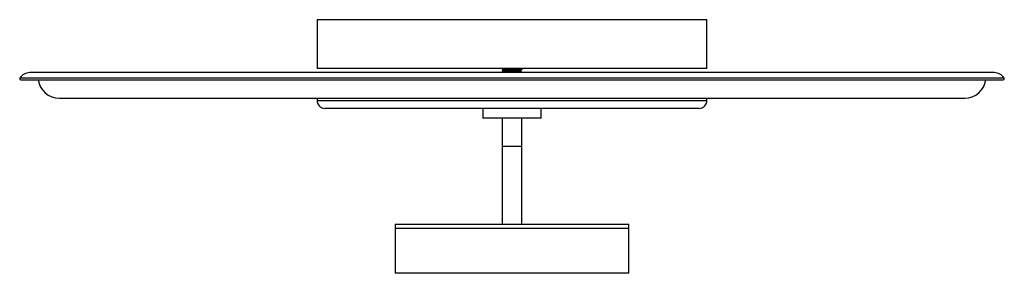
# Paper-space layout '_Superior' of a CAD drawing. Header units: inches. Extents: x -1.6 to 18.3, y -43.6 to -38.5.
import ezdxf

# ---------------------------------------------------------------- set-up
doc = ezdxf.new("R2010")
doc.units = ezdxf.units.IN
doc.header["$MEASUREMENT"] = 0

psp = doc.layouts.new('_Superior')

# ---------------------------------------------------------------- linework, layer by layer
at = {"color": 7, "linetype": 'Continuous', "lineweight": 25}
for p, q in [((4.44, -38.523), (4.44, -39.508)), ((12.314, -38.523), (4.44, -38.523)), ((12.314, -39.508), (12.314, -38.523)), ((12.314, -39.508), (4.44, -39.508)), ((8.181, -39.508), (8.181, -39.522)), ((8.181, -39.546), (8.181, -39.55)), ((8.181, -39.574), (8.181, -39.577)), ((8.195, -39.531), (8.195, -39.537)), ((8.558, -39.524), (8.558, -39.517)), ((8.571, -39.508), (8.569, -39.509)), ((8.571, -39.536), (8.569, -39.537)), ((8.571, -39.563), (8.569, -39.564)), ((8.573, -39.508), (8.573, -39.532)), ((8.574, -39.536), (8.574, -39.532)), ((8.574, -39.563), (8.574, -39.56)), ((18.321, -39.704), (-1.566, -39.704)), ((-1.549, -39.734), (18.304, -39.734)), ((18.12, -39.592), (-1.365, -39.592)), ((8.574, -39.591), (8.574, -39.587)), ((-0.768, -40.106), (17.523, -40.106)), ((4.44, -40.106), (4.44, -40.157)), ((4.44, -40.157), (12.314, -40.157)), ((12.314, -40.157), (12.314, -40.106)), ((12.157, -40.315), (4.598, -40.315)), ((7.787, -40.315), (7.787, -40.512)), ((8.968, -40.512), (8.968, -40.315)), ((8.968, -40.512), (7.787, -40.512)), ((8.181, -40.512), (8.181, -42.657)), ((8.574, -42.657), (8.574, -40.512)), ((8.574, -41.082), (8.181, -41.082)), ((6.015, -42.657), (6.015, -43.642)), ((10.74, -42.657), (6.015, -42.657)), ((10.74, -42.736), (6.015, -42.736)), ((10.74, -43.642), (10.74, -42.657)), ((10.74, -43.642), (6.015, -43.642))]:
    psp.add_line(p, q, dxfattribs=at)
for centre, radius, start, end in [((-1.549, -39.714), 0.0197, 148.2117, 270), ((-1.365, -39.828), 0.236, 90, 148.2117), ((-0.768, -39.673), 0.433, 188.0995, 270), ((17.523, -39.673), 0.433, 270, 351.9005), ((18.12, -39.828), 0.236, 31.7883, 90), ((18.304, -39.714), 0.0197, 270, 31.7883), ((4.598, -40.157), 0.157, 180, 270), ((12.157, -40.157), 0.157, 270, 0)]:
    psp.add_arc(centre, radius, start, end, dxfattribs=at)
for points, knots in [([(8.181, -39.522), (8.183, -39.524), (8.188, -39.526), (8.193, -39.529), (8.195, -39.531)], [0, 0, 0, 0, 0.506173, 1, 1, 1, 1]), ([(8.196, -39.537), (8.193, -39.539), (8.188, -39.542), (8.183, -39.545), (8.181, -39.546)], [0, 0, 0, 0, 0.499989, 1, 1, 1, 1]), ([(8.181, -39.55), (8.183, -39.551), (8.188, -39.554), (8.193, -39.557), (8.195, -39.558)], [0, 0, 0, 0, 0.506261, 1, 1, 1, 1]), ([(8.196, -39.565), (8.193, -39.566), (8.188, -39.569), (8.183, -39.572), (8.181, -39.574)], [0, 0, 0, 0, 0.500074, 1, 1, 1, 1]), ([(8.181, -39.577), (8.183, -39.579), (8.188, -39.582), (8.193, -39.584), (8.195, -39.586)], [0, 0, 0, 0, 0.506349, 1, 1, 1, 1]), ([(8.561, -39.51), (8.555, -39.51), (8.54, -39.511), (8.487, -39.513), (8.411, -39.514), (8.327, -39.516), (8.254, -39.518), (8.204, -39.52), (8.179, -39.521), (8.183, -39.522), (8.184, -39.522)], [0, 0, 0, 0, 0.098374, 0.225116, 0.377203, 0.530408, 0.663091, 0.801222, 0.935992, 1, 1, 1, 1]), ([(8.571, -39.532), (8.571, -39.533), (8.572, -39.534), (8.542, -39.535), (8.488, -39.537), (8.411, -39.539), (8.327, -39.54), (8.254, -39.542), (8.204, -39.544), (8.18, -39.545), (8.183, -39.546), (8.184, -39.546)], [0, 0, 0, 0, 0.075347, 0.196066, 0.312407, 0.452012, 0.592643, 0.714438, 0.841232, 0.964942, 1, 1, 1, 1]), ([(8.561, -39.537), (8.555, -39.538), (8.54, -39.539), (8.487, -39.54), (8.411, -39.542), (8.327, -39.544), (8.254, -39.545), (8.204, -39.547), (8.179, -39.549), (8.183, -39.55), (8.184, -39.55)], [0, 0, 0, 0, 0.098357, 0.225098, 0.377184, 0.530388, 0.663071, 0.801201, 0.93597, 1, 1, 1, 1]), ([(8.571, -39.56), (8.571, -39.56), (8.572, -39.561), (8.542, -39.563), (8.488, -39.564), (8.411, -39.566), (8.327, -39.568), (8.254, -39.57), (8.204, -39.571), (8.18, -39.573), (8.183, -39.573), (8.184, -39.574)], [0, 0, 0, 0, 0.075346, 0.196063, 0.312402, 0.452004, 0.592634, 0.714426, 0.841218, 0.964926, 1, 1, 1, 1]), ([(8.561, -39.565), (8.555, -39.565), (8.54, -39.566), (8.487, -39.568), (8.411, -39.57), (8.327, -39.571), (8.254, -39.573), (8.204, -39.575), (8.179, -39.576), (8.183, -39.577), (8.184, -39.577)], [0, 0, 0, 0, 0.09834, 0.225081, 0.377166, 0.530369, 0.663051, 0.80118, 0.935949, 1, 1, 1, 1]), ([(8.195, -39.558), (8.195, -39.559), (8.195, -39.562), (8.195, -39.564), (8.195, -39.565)], [0, 0, 0, 0, 0.505395, 1, 1, 1, 1]), ([(8.547, -39.518), (8.542, -39.519), (8.528, -39.52), (8.479, -39.521), (8.408, -39.523), (8.33, -39.525), (8.263, -39.527), (8.217, -39.528), (8.195, -39.53), (8.198, -39.53), (8.199, -39.531)], [0, 0, 0, 0, 0.100404, 0.229132, 0.383603, 0.539209, 0.673972, 0.814268, 0.95115, 1, 1, 1, 1]), ([(8.55, -39.525), (8.543, -39.526), (8.529, -39.527), (8.479, -39.528), (8.408, -39.53), (8.33, -39.532), (8.263, -39.533), (8.218, -39.535), (8.195, -39.537), (8.198, -39.537), (8.198, -39.537)], [0, 0, 0, 0, 0.111743, 0.240477, 0.394955, 0.550569, 0.685338, 0.825641, 0.96253, 1, 1, 1, 1]), ([(8.547, -39.546), (8.542, -39.546), (8.528, -39.547), (8.479, -39.549), (8.408, -39.551), (8.33, -39.553), (8.263, -39.554), (8.217, -39.556), (8.195, -39.557), (8.198, -39.558), (8.199, -39.558)], [0, 0, 0, 0, 0.100387, 0.229117, 0.383591, 0.5392, 0.673966, 0.814264, 0.951149, 1, 1, 1, 1]), ([(8.55, -39.553), (8.543, -39.553), (8.529, -39.554), (8.479, -39.556), (8.408, -39.557), (8.33, -39.559), (8.263, -39.561), (8.218, -39.563), (8.195, -39.564), (8.198, -39.565), (8.198, -39.565)], [0, 0, 0, 0, 0.111722, 0.240457, 0.394935, 0.55055, 0.68532, 0.825623, 0.962513, 1, 1, 1, 1]), ([(8.547, -39.573), (8.542, -39.574), (8.528, -39.575), (8.479, -39.576), (8.408, -39.578), (8.33, -39.58), (8.263, -39.582), (8.217, -39.584), (8.195, -39.585), (8.198, -39.586), (8.199, -39.586)], [0, 0, 0, 0, 0.1003699, 0.2291028, 0.383579, 0.5391915, 0.6739591, 0.8142602, 0.951148, 1, 1, 1, 1]), ([(8.55, -39.518), (8.552, -39.517), (8.557, -39.514), (8.561, -39.511), (8.564, -39.51)], [0, 0, 0, 0, 0.499998, 1, 1, 1, 1]), ([(8.55, -39.546), (8.552, -39.544), (8.557, -39.542), (8.561, -39.539), (8.564, -39.537)], [0, 0, 0, 0, 0.499946, 1, 1, 1, 1]), ([(8.55, -39.573), (8.552, -39.572), (8.557, -39.569), (8.561, -39.566), (8.564, -39.565)], [0, 0, 0, 0, 0.4998935, 1, 1, 1, 1]), ([(8.566, -39.534), (8.563, -39.532), (8.558, -39.529), (8.554, -39.526), (8.551, -39.525)], [0, 0, 0, 0, 0.5000017, 1, 1, 1, 1]), ([(8.566, -39.561), (8.563, -39.56), (8.558, -39.557), (8.554, -39.554), (8.551, -39.553)], [0, 0, 0, 0, 0.4999511, 1, 1, 1, 1]), ([(8.566, -39.589), (8.563, -39.587), (8.558, -39.584), (8.554, -39.582), (8.551, -39.58)], [0, 0, 0, 0, 0.499901, 1, 1, 1, 1]), ([(8.558, -39.552), (8.558, -39.551), (8.558, -39.548), (8.558, -39.546), (8.558, -39.545)], [0, 0, 0, 0, 0.499884, 1, 1, 1, 1]), ([(8.558, -39.579), (8.558, -39.578), (8.558, -39.576), (8.558, -39.574), (8.558, -39.572)], [0, 0, 0, 0, 0.499768, 1, 1, 1, 1]), ([(8.571, -39.587), (8.573, -39.588), (8.574, -39.588), (8.566, -39.589), (8.564, -39.589)], [0, 0, 0, 0, 0.784025, 1, 1, 1, 1])]:
    psp.add_open_spline(points, degree=3, knots=knots, dxfattribs=at)

doc.saveas('drawing.dxf')
